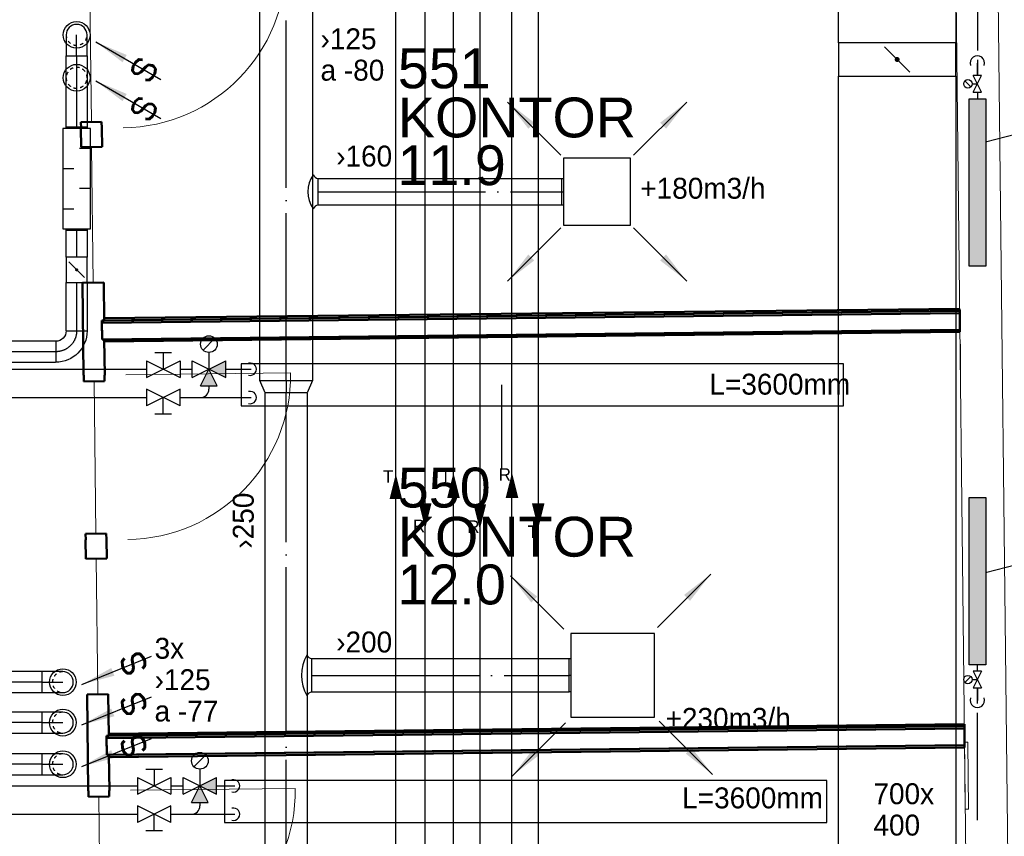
# Model space of a CAD drawing. Header units: millimetres. Extents: x 0 to 83248, y 0 to 52411.
# Tile 23 of 63: x 6727 to 12610, y 32665 to 37545. Entities that reach past the tile are written whole.
import ezdxf
from ezdxf.enums import TextEntityAlignment as Align

# ---------------------------------------------------------------- set-up
doc = ezdxf.new("R2010")
doc.units = ezdxf.units.MM
doc.header["$LTSCALE"] = 50
doc.header["$MEASUREMENT"] = 0
doc.header["$PDMODE"] = 1
for name, pattern in [('2V-CENT', [23, 20, -1.5, 0, -1.5]), ('V-GOMD', [0.8, 0.4, -0.4]), ('V-KU', [2, 1, 1]), ('V-V', [2, 1, 1])]:
    doc.linetypes.add(name, pattern=pattern)
doc.layers.get('0').update_dxf_attribs({"linetype": 'CONTINUOUS'})
for name, color, linetype in [('20605A200D001$0$832 Rominfo', 7, 'CONTINUOUS'), ('V060-', 3, 'CONTINUOUS'), ('V061-', 1, 'CONTINUOUS'), ('V070-', 3, 'CONTINUOUS'), ('V071-', 1, 'CONTINUOUS'), ('V100', 1, 'CONTINUOUS'), ('V100-', 6, 'CONTINUOUS'), ('V101', 3, 'CONTINUOUS'), ('V101-', 1, 'CONTINUOUS'), ('V110', 1, 'CONTINUOUS'), ('V110-', 6, 'CONTINUOUS'), ('V111', 3, 'CONTINUOUS'), ('V111-', 1, 'CONTINUOUS')]:
    doc.layers.add(name, color=color, linetype=linetype)
doc.layers.add('20605A200D001$0$A-DOOR', color=31, linetype='CONTINUOUS', lineweight=13)
doc.layers.add('20605A200D001$0$A-WALL', color=7, linetype='CONTINUOUS', lineweight=13)
doc.styles.add('20605A200D001$0$Arial', font='arial.ttf', dxfattribs={"height": 238.125})
doc.styles.add('FISO', font='fiso')
doc.styles.add('ISO', font='ISO')
doc.styles.add('SIMPLEX', font='SIMPLEX')

# ---------------------------------------------------------------- blocks, each defined once
blk = doc.blocks.new('CIRC_P', base_point=(16254, 22587))
blk.add_circle((16254, 22587), 0.5)
blk = doc.blocks.new('V420', base_point=(455, 404.5))
blk.add_line((455, 404.5), (464, 404.5))
blk.add_solid([(455, 404.5), (459, 405), (459, 404)])
blk = doc.blocks.new('V422', base_point=(16230, 22585))
blk.add_blockref('V420', (16230, 22585))
at = {"style": 'SIMPLEX'}
blk.add_text('s', height=4, rotation=90, dxfattribs=at).set_placement((16238, 22585), align=Align.CENTER)
blk = doc.blocks.new('C3A', base_point=(16246, 22590.5))
at = {"color": 0, "linetype": 'ByBlock'}
blk.add_line((16247, 22590.5), (16246, 22590.5), dxfattribs=at)
blk = doc.blocks.new('K3A', base_point=(16246, 22590.5))
at = {"color": 0, "linetype": 'ByBlock'}
for p, q in [((16246, 22591), (16247, 22591)), ((16247, 22591), (16247, 22590)), ((16247, 22590), (16246, 22590))]:
    blk.add_line(p, q, dxfattribs=at)
blk = doc.blocks.new('33A', base_point=(16246, 22590.5))
blk.add_point((16247, 22590.5))
at = {"color": 0, "linetype": 'ByBlock'}
blk.add_blockref('K3A', (16246, 22590.5), dxfattribs=at)
at = {"color": 1, "linetype": '2V-CENT'}
blk.add_blockref('C3A', (16246, 22590.5), dxfattribs=at)
at = {"style": 'SIMPLEX', "flags": 3}
blk.add_attdef('0', (16246, 22590.5), '', height=1, dxfattribs=at)
blk = doc.blocks.new('CBOJ90_NB', base_point=(86107.402, 31352.24))
at = {"color": 0, "linetype": 'ByBlock'}
blk.add_line((86106.402, 31352.24), (86107.402, 31352.24), dxfattribs=at)
blk = doc.blocks.new('LD_P')
for p, q in [((-0.5, 0.5), (-0.5, -0.5)), ((0.5, 0.5), (-0.5, 0.5)), ((0.5, -0.5), (0.5, 0.5)), ((-0.5, -0.5), (0.5, -0.5))]:
    blk.add_line(p, q)
at = {"color": 1}
for p, q in [((-0.3, 0.5), (-0.3, 0.1)), ((0.1, 0.5), (0.1, 0.1)), ((-0.1, -0.5), (-0.1, -0.1)), ((0.3, -0.5), (0.3, -0.1))]:
    blk.add_line(p, q, dxfattribs=at)
blk = doc.blocks.new('SPJALL', base_point=(16229, 22594))
at = {"color": 1}
blk.add_line((16228.625, 22593.625), (16229.375, 22594.375), dxfattribs=at)
at = {"color": 1, "const_width": 0.075}
blk.add_lwpolyline([(16229, 22594.0375, -1), (16229, 22593.9625, -1), (16229, 22594.0375, -1)], format="xyb", dxfattribs=at)
blk = doc.blocks.new('KSP_P', base_point=(16239.5, 22597.5))
at = {"color": 0, "linetype": 'ByBlock'}
for p, q in [((16240, 22598), (16239, 22598)), ((16239, 22598), (16239, 22597)), ((16240, 22597), (16240, 22598)), ((16239, 22597), (16240, 22597))]:
    blk.add_line(p, q, dxfattribs=at)
blk = doc.blocks.new('2SP_P', base_point=(16239.5, 22597.5))
for p in [(16239, 22597.5), (16240, 22597.5)]:
    blk.add_point(p)
at = {"color": 0, "linetype": 'ByBlock'}
blk.add_blockref('KSP_P', (16239.5, 22597.5), dxfattribs=at)
at = {"style": 'SIMPLEX', "flags": 3}
blk.add_attdef('0', (16239.5, 22597.5), '', height=1, dxfattribs=at)
blk = doc.blocks.new('CBOJ90_PB', base_point=(86107, 31352))
at = {"color": 0, "linetype": 'ByBlock'}
blk.add_arc((86106, 31353), 1, 270, 360, dxfattribs=at)
blk = doc.blocks.new('KBOJ90_PB', base_point=(86107, 31352))
at = {"color": 0, "linetype": 'ByBlock'}
for p, q in [((86106.5, 31353), (86107.5, 31353)), ((86106, 31352.5), (86106, 31351.5))]:
    blk.add_line(p, q, dxfattribs=at)
for radius in [1.5, 0.5]:
    blk.add_arc((86106, 31353), radius, 270, 360, dxfattribs=at)
blk = doc.blocks.new('3BOJ90_PB', base_point=(86107, 31352))
for p in [(86107, 31353), (86106, 31352)]:
    blk.add_point(p)
at = {"color": 1, "linetype": '2V-CENT'}
blk.add_blockref('CBOJ90_PB', (86107, 31352), dxfattribs=at)
at = {"color": 0, "linetype": 'ByBlock'}
blk.add_blockref('KBOJ90_PB', (86107, 31352), dxfattribs=at)
at = {"style": 'ISO', "flags": 3}
blk.add_attdef('0', (86107, 31352), '', height=1, dxfattribs=at)
blk = doc.blocks.new('CCDIMF_315X250X75', base_point=(3095.5, 30301.1))
at = {"color": 0, "linetype": 'ByBlock'}
blk.add_line((3058, 30301.1), (3133, 30301.1), dxfattribs=at)
blk = doc.blocks.new('KCDIMF_315X250X75', base_point=(3095.5, 30301.1))
at = {"color": 0, "linetype": 'ByBlock'}
for p, q in [((3058, 30143.6), (3058, 30458.6)), ((3058, 30458.6), (3133, 30426.1)), ((3133, 30426.1), (3133, 30176.1)), ((3133, 30176.1), (3058, 30143.6))]:
    blk.add_line(p, q, dxfattribs=at)
blk = doc.blocks.new('3CDIMF_315X250X75', base_point=(3095.5, 30301.1))
for p in [(3058, 30301.1), (3133, 30301.1)]:
    blk.add_point(p)
at = {"color": 0, "linetype": 'ByBlock'}
blk.add_blockref('KCDIMF_315X250X75', (3095.5, 30301.1), dxfattribs=at)
at = {"color": 1, "linetype": '2V-CENT'}
blk.add_blockref('CCDIMF_315X250X75', (3095.5, 30301.1), dxfattribs=at)
at = {"style": 'SIMPLEX', "flags": 3}
blk.add_attdef('0', (3095.5, 30301.1), '', height=1, dxfattribs=at)
blk = doc.blocks.new('RADN')
at = {"color": 0}
for p, q in [((-0.5, -1), (-0.5, 0)), ((-0.5, 0), (0.5, 0)), ((0.5, 0), (0.5, -1)), ((0.5, -1), (-0.5, -1))]:
    blk.add_line(p, q, dxfattribs=at)
blk = doc.blocks.new('V421', base_point=(455.5, 404.5))
at = {"rotation": 180}
blk.add_blockref('V420', (464.5, 404.5), dxfattribs=at)
blk = doc.blocks.new('TAK_P', base_point=(16247.5, 22586.5))
for p, q in [((16248, 22587), (16247, 22587)), ((16247, 22587), (16247, 22586)), ((16248, 22586), (16248, 22587)), ((16247, 22586), (16248, 22586))]:
    blk.add_line(p, q)
blk = doc.blocks.new('20605A200D001$0$VT- 944804 - VT--338666-P05')
at = {"layer": '20605A200D001$0$A-WALL'}
for p, q in [((27740.5, 39950.6), (27980.6, 18590.5)), ((28230.6, 18593.6), (27990.5, 39953.4)), ((27815.5, 33276.5), (27819, 32964.7)), ((27817.6, 33276.5), (27815.5, 33276.5)), ((27819, 32964.7), (27817.6, 33276.5)), ((27862.8, 30896.4), (27842.3, 30896.3)), ((27842.3, 30896.3), (27846.8, 30496.3)), ((27866.3, 30496.5), (27862.8, 30896.4)), ((27846.8, 30496.3), (27866.3, 30496.5))]:
    blk.add_line(p, q, dxfattribs=at)
blk = doc.blocks.new('20605A200D001$0$VT- 944804 - VT- 944804-338670-P05')
blk.add_blockref('20605A200D001$0$VT- 944804 - VT--338666-P05', (0, 0))
blk = doc.blocks.new('20605A200D001$0$IV01_24dB 957131 - IV01_24dB 2-339103-P05')
at = {"layer": '20605A200D001$0$A-WALL'}
for p, q in [((22614.4, 35513.3), (22624.7, 34603.4)), ((22626.3, 34453.4), (22635.5, 33643.4)), ((22642.1, 33053.6), (22652.3, 32143.7)), ((22654, 31993.7), (22663.1, 31183.7)), ((22670, 30570.9), (22680.2, 29661))]:
    blk.add_line(p, q, dxfattribs=at)
blk = doc.blocks.new('20605A200D001$0$IV01_24dB 957131 - IV01_24dB 957131-339100-P05')
at = {"layer": '20605A200D001$0$A-WALL', "lineweight": 50}
for p, q in [((22686.4, 34604.1), (22562.9, 34602.7)), ((22562.9, 34602.7), (22563.3, 34565.7)), ((22686.8, 34567.1), (22686.4, 34604.1)), ((22563.3, 34565.7), (22562.1, 34565.7)), ((22562.1, 34565.7), (22563.3, 34452.7)), ((22688.1, 34567.1), (22686.8, 34567.1)), ((22689.3, 34454.1), (22688.1, 34567.1)), ((22563.3, 34452.7), (22689.3, 34454.1)), ((22698.4, 33644.1), (22572.5, 33642.7)), ((22572.5, 33642.7), (22578.7, 33089.9)), ((22701, 33417.1), (22698.4, 33644.1)), ((22688, 33416.9), (22701, 33417.1)), ((22689.3, 33303.9), (22688, 33416.9)), ((22702.3, 33304.1), (22689.3, 33303.9)), ((22704.7, 33091.3), (22702.3, 33304.1)), ((22578.7, 33089.9), (22579.9, 33089.9)), ((22579.9, 33089.9), (22580.4, 33052.9)), ((22703.8, 33054.3), (22703.4, 33091.3)), ((22703.4, 33091.3), (22704.7, 33091.3)), ((22580.4, 33052.9), (22703.8, 33054.3)), ((22714, 32144.4), (22590.6, 32143)), ((22590.6, 32143), (22591, 32106)), ((22714.5, 32107.4), (22714, 32144.4)), ((22591, 32106), (22589.7, 32106)), ((22589.7, 32106), (22591, 31993)), ((22715.7, 32107.4), (22714.5, 32107.4)), ((22717, 31994.4), (22715.7, 32107.4)), ((22591, 31993), (22717, 31994.4)), ((22726.1, 31184.5), (22600.1, 31183)), ((22600.1, 31183), (22606.6, 30607.2)), ((22728.9, 30934.5), (22726.1, 31184.5)), ((22715.9, 30934.3), (22728.9, 30934.5)), ((22717.2, 30821.3), (22715.9, 30934.3)), ((22730.2, 30821.5), (22717.2, 30821.3)), ((22732.6, 30608.6), (22730.2, 30821.5)), ((22606.6, 30607.2), (22607.9, 30607.2)), ((22607.9, 30607.2), (22608.3, 30570.2)), ((22731.7, 30571.6), (22731.3, 30608.6)), ((22731.3, 30608.6), (22732.6, 30608.6)), ((22608.3, 30570.2), (22731.7, 30571.6))]:
    blk.add_line(p, q, dxfattribs=at)
blk.add_blockref('20605A200D001$0$IV01_24dB 957131 - IV01_24dB 2-339103-P05', (0, 0))
blk = doc.blocks.new('20605A200D001$0$IV02_37dB 962892 - IV02_37dB 962892-339376-P05')
at = {"layer": '20605A200D001$0$A-WALL', "lineweight": 50}
for p, q in [((27813.1, 33487.6), (22700.9, 33430.1)), ((27813.3, 33474.6), (27813.1, 33487.6)), ((27813.3, 33474.6), (22688, 33416.9)), ((27813.4, 33461.6), (22688.1, 33403.9)), ((22688.1, 33403.9), (27813.4, 33461.6)), ((22700.9, 33430.1), (22701, 33417.1)), ((22701, 33417.1), (27813.3, 33474.6)), ((27813.4, 33461.6), (27813.3, 33474.6)), ((27814.6, 33361.6), (27813.4, 33461.6)), ((22688, 33416.9), (22688.1, 33403.9)), ((22688.1, 33403.9), (22689.3, 33303.9)), ((22689.3, 33303.9), (27814.6, 33361.6)), ((27814.6, 33361.6), (22702.3, 33304.1)), ((27814.7, 33348.6), (27814.6, 33361.6)), ((22702.3, 33304.1), (22702.4, 33291.1)), ((22702.4, 33291.1), (27814.7, 33348.6))]:
    blk.add_line(p, q, dxfattribs=at)
blk = doc.blocks.new('20605A200D001$0$IV02_37dB 963331 - IV02_37dB 963331-339413-P05')
at = {"layer": '20605A200D001$0$A-WALL', "lineweight": 50}
for p, q in [((27841.2, 30991.9), (22715.9, 30934.3)), ((27841.3, 30978.9), (22716.1, 30921.3)), ((22716.1, 30921.3), (27841.3, 30978.9)), ((27841.1, 31004.9), (22728.8, 30947.5)), ((22728.8, 30947.5), (22728.9, 30934.5)), ((22728.9, 30934.5), (27841.2, 30991.9)), ((27841.2, 30991.9), (27841.1, 31004.9)), ((27841.3, 30978.9), (27841.2, 30991.9)), ((27842.5, 30879), (27841.3, 30978.9)), ((22715.9, 30934.3), (22716.1, 30921.3)), ((22716.1, 30921.3), (22717.2, 30821.3)), ((22717.2, 30821.3), (27842.5, 30879)), ((27842.5, 30879), (22730.2, 30821.5)), ((22730.3, 30808.5), (27842.6, 30866)), ((27842.6, 30866), (27842.5, 30879)), ((22730.2, 30821.5), (22730.3, 30808.5))]:
    blk.add_line(p, q, dxfattribs=at)
blk = doc.blocks.new('20605A200D001$0$DOOR 193 - DOOR 193-410637-P05')
at = {"layer": '20605A200D001$0$A-DOOR'}
blk.add_line((22804, 35552.5), (23787.9, 35563.5), dxfattribs=at)
blk.add_arc((22804, 35552.5), 984, 270.64423, 0.64423, dxfattribs=at)
blk = doc.blocks.new('20605A200D001$0$DOOR 194 - DOOR 194-410674-P05')
at = {"layer": '20605A200D001$0$A-DOOR'}
blk.add_line((22831.7, 33092.8), (23815.6, 33103.8), dxfattribs=at)
blk.add_arc((22831.7, 33092.8), 984, 270.64423, 0.64423, dxfattribs=at)
blk = doc.blocks.new('20605A200D001$0$DOOR 195 - DOOR 195-410711-P05')
at = {"layer": '20605A200D001$0$A-DOOR'}
blk.add_line((22859.6, 30610.1), (23843.5, 30621.1), dxfattribs=at)
blk.add_arc((22859.6, 30610.1), 984, 270.64423, 0.64423, dxfattribs=at)
blk = doc.blocks.new('20605A200D001')
at = {"layer": '20605A200D001$0$A-DOOR'}
for name in ['20605A200D001$0$DOOR 193 - DOOR 193-410637-P05', '20605A200D001$0$DOOR 194 - DOOR 194-410674-P05', '20605A200D001$0$DOOR 195 - DOOR 195-410711-P05']:
    blk.add_blockref(name, (0, 0), dxfattribs=at)
at = {"layer": '20605A200D001$0$A-WALL'}
for name in ['20605A200D001$0$VT- 944804 - VT- 944804-338670-P05', '20605A200D001$0$IV01_24dB 957131 - IV01_24dB 957131-339100-P05', '20605A200D001$0$IV02_37dB 962892 - IV02_37dB 962892-339376-P05', '20605A200D001$0$IV02_37dB 963331 - IV02_37dB 963331-339413-P05']:
    blk.add_blockref(name, (0, 0), dxfattribs=at)
at = {"layer": '20605A200D001$0$832 Rominfo', "color": 7, "style": '20605A200D001$0$Arial'}
for s, p in [('551', (24456, 34804.8)), ('KONTOR', (24456.3, 34511.2)), ('11.9', (24454, 34225.8)), ('550', (24456, 32299.5)), ('KONTOR', (24456.3, 32005.9)), ('12.0', (24454, 31720.5))]:
    blk.add_text(s, height=238.12, dxfattribs=at).set_placement(p)

msp = doc.modelspace()

# ---------------------------------------------------------------- linework, layer by layer
at = {"layer": 'V060-', "linetype": 'Continuous'}
for p, q in [((8161.95, 35389.51), (8161.95, 38781.29)), ((8476.95, 38781.29), (8476.95, 35389.51)), ((11620.14, 37407.46, 480.52), (11620.14, 38074.36, 480.52)), ((12320.14, 38074.36, 480.52), (12320.14, 37407.46, 480.52)), ((7004.84, 36905.54), (7004.84, 37329.47)), ((7129.84, 37329.47), (7129.84, 36905.54)), ((11620.14, 29620.29, 480.52), (11620.14, 37207.46, 480.52)), ((12320.14, 37207.46, 480.52), (12320.14, 29620.29, 480.52)), ((8509.79, 36596.87), (9966, 36596.87)), ((9966, 36436.87), (8509.79, 36436.87)), ((7004.84, 36125.5), (7004.84, 36285.54)), ((7129.84, 36285.54), (7129.84, 36125.5)), ((7004.84, 35685.93), (7004.84, 35975.5)), ((7129.84, 35975.5), (7129.84, 35685.93)), ((6941.79, 35623.71), (5603.85, 35623.71)), ((5603.85, 35498.71), (6941.79, 35498.71)), ((8194, 29822.69), (8194, 35314)), ((8444, 35314), (8444, 29822.69)), ((8472.18, 33727.16), (10010, 33727.16)), ((6860.15, 33649.12), (5917.75, 33649.12)), ((5917.75, 33524.12), (6860.15, 33524.12)), ((10010, 33527.16), (8472.18, 33527.16)), ((6860.15, 33407.04), (5917.75, 33407.04)), ((5917.75, 33282.04), (6860.15, 33282.04)), ((6860.15, 33158.25), (5917.75, 33158.25)), ((5917.75, 33033.25), (6860.15, 33033.25))]:
    msp.add_line(p, q, dxfattribs=at)
at = {"layer": 'V060-', "color": 1, "linetype": '2V-CENT'}
for p, q in [((8319.45, 35389.51), (8319.45, 38781.29)), ((7067.34, 37329.47), (7067.34, 36905.54)), ((8509.79, 36516.87), (9966, 36516.87)), ((7067.34, 36285.54), (7067.34, 36125.5)), ((7067.34, 35975.5), (7067.34, 35685.93)), ((6941.79, 35561.21), (5603.85, 35561.21)), ((8319, 29822.69), (8319, 35314)), ((8472.18, 33627.16), (10010, 33627.16)), ((6860.15, 33586.62), (5917.75, 33586.62)), ((6860.15, 33344.54), (5917.75, 33344.54)), ((6860.15, 33095.75), (5917.75, 33095.75))]:
    msp.add_line(p, q, dxfattribs=at)
at = {"layer": 'V060-', "linetype": 'ByBlock'}
for p, q in [((7004.84, 37454.38), (7004.84, 37329.38)), ((7129.84, 37329.38), (7129.84, 37454.38)), ((7004.84, 37329.38), (7129.84, 37329.38)), ((6860.05, 33649.12), (6860.05, 33524.12)), ((6985.05, 33649.12), (6860.05, 33649.12)), ((6860.05, 33524.12), (6985.05, 33524.12)), ((6860.05, 33407.04), (6860.05, 33282.04)), ((6985.05, 33407.04), (6860.05, 33407.04)), ((6860.05, 33282.04), (6985.05, 33282.04)), ((6985.05, 33158.25), (6860.05, 33158.25)), ((6860.05, 33158.25), (6860.05, 33033.25)), ((6860.05, 33033.25), (6985.05, 33033.25))]:
    msp.add_line(p, q, dxfattribs=at)
at = {"layer": 'V060-'}
for p, q in [((8509.79, 36436.87), (8509.79, 36596.87)), ((8472.18, 33527.16), (8472.18, 33727.16))]:
    msp.add_line(p, q, dxfattribs=at)
at = {"layer": 'V060-', "linetype": 'ByBlock'}
for centre, start, end in [((7067.34, 37454.38), 359.99993, 539.99993), ((6985.05, 33586.62), 269.99993, 449.99993), ((6985.05, 33344.54), 269.99993, 449.99993), ((6985.05, 33095.75), 269.99993, 449.99993)]:
    msp.add_arc(centre, 62.5, start, end, dxfattribs=at)
at = {"layer": 'V060-', "linetype": 'V-GOMD'}
for centre, start, end in [((7067.34, 37454.38), 179.99993, 359.99993), ((7067.34, 37198.08), 359.99993, 539.99993), ((7067.34, 37198.08), 179.99993, 359.99993), ((6985.05, 33586.62), 89.99993, 269.99993), ((6985.05, 33344.54), 89.99993, 269.99993), ((6985.05, 33095.75), 89.99993, 269.99993)]:
    msp.add_arc(centre, 62.5, start, end, dxfattribs=at)
at = {"layer": 'V060-'}
for centre, radius, start, end in [((8622.1, 36516.87), 173.28, 144.286899, 215.713101), ((8513.4, 36631.33), 34.65, 202.598477, 264.021954), ((8513.4, 36402.4), 34.65, 95.978046, 157.401523), ((8652.71, 33627.16), 241.5, 149.890831, 210.109169), ((8475.79, 33761.62), 34.65, 202.598477, 264.021954), ((8475.79, 33492.7), 34.65, 95.978046, 157.401523)]:
    msp.add_arc(centre, radius, start, end, dxfattribs=at)
at = {"layer": 'V100'}
for points in [[(12399.82, 36072.76), (12499.82, 36072.76), (12399.82, 37072.76), (12499.82, 37072.76)], [(12499.82, 34690.69), (12399.82, 34690.69), (12499.82, 33690.69), (12399.82, 33690.69)]]:
    msp.add_trace(points, dxfattribs=at)
at = {"layer": 'V100-', "linetype": 'V-KU'}
for p, q in [((9319.03, 22154.99), (9319.03, 41218.1)), ((9475.86, 41218.1), (9475.86, 22307.82))]:
    msp.add_line(p, q, dxfattribs=at)
at = {"layer": 'V100-', "linetype": 'V-V'}
for p, q in [((12449.82, 38234.45), (12449.82, 37360.69)), ((12449.82, 37305.59), (12449.82, 37211.8)), ((12449.82, 37211.8), (12449.82, 37285.68)), ((12449.82, 37111.8), (12449.82, 37072.76)), ((12449.82, 37111.8), (12449.82, 37094.03)), ((12449.82, 33651.65), (12449.82, 33690.69)), ((12449.82, 33651.65), (12449.82, 33669.42)), ((12449.82, 33551.65), (12449.82, 33477.77)), ((12449.82, 33457.86), (12449.82, 33551.65)), ((12449.82, 32761.43), (12449.82, 33402.77))]:
    msp.add_line(p, q, dxfattribs=at)
at = {"layer": 'V100-', "color": 1}
for p, q in [((12474.82, 37211.8), (12424.82, 37211.8)), ((12474.82, 37111.8), (12424.82, 37211.8)), ((12424.82, 37111.8), (12474.82, 37211.8)), ((12410.64, 37144.12), (12375.28, 37179.48)), ((12417.96, 37161.8), (12449.82, 37161.8)), ((12424.82, 37111.8), (12474.82, 37111.8)), ((12410.64, 33619.33), (12375.28, 33583.97)), ((12417.96, 33601.65), (12449.82, 33601.65)), ((12474.82, 33651.65), (12424.82, 33551.65)), ((12424.82, 33651.65), (12474.82, 33551.65)), ((12474.82, 33651.65), (12424.82, 33651.65)), ((12424.82, 33551.65), (12474.82, 33551.65))]:
    msp.add_line(p, q, dxfattribs=at)
at = {"layer": 'V100-'}
for points in [[(9319.01, 34837.85, 0, 75, 0), (9319.01, 34687.85, 75, 75, 0)], [(9668.69, 34837.85, 0, 75, 0), (9668.69, 34687.85, 75, 75, 0)], [(9476.2, 34498.57, 0, 75, 0), (9476.2, 34648.57, 75, 75, 0)]]:
    msp.add_lwpolyline(points, format="xyseb", dxfattribs=at)
at = {"layer": 'V100-', "color": 1}
for centre in [(12392.96, 37161.8), (12392.96, 33601.65)]:
    msp.add_circle(centre, 25, dxfattribs=at)
for centre, start, end in [((12449.82, 37285.68), 340.857232, 559.142768), ((12449.82, 33477.77), 160.857232, 379.142768)]:
    msp.add_arc(centre, 43.12, start, end, dxfattribs=at)
at = {"layer": 'V101', "color": 1}
for p, q in [((12498.92, 36816.2), (13697.07, 37125.35)), ((12498.92, 34241.67), (13697.07, 34550.83))]:
    msp.add_line(p, q, dxfattribs=at)
at = {"layer": 'V110', "color": 1}
for p, q in [((7768.49, 33081.31), (7839.2, 33152.02)), ((7480.97, 33066.67), (7580.97, 33066.67)), ((7530.97, 33066.67), (7530.97, 32966.67)), ((7803.84, 33066.67), (7803.84, 32966.67)), ((7430.97, 33016.67), (7430.97, 32916.67)), ((7430.97, 33016.67), (7630.97, 32916.67)), ((7430.97, 32916.67), (7630.97, 33016.67)), ((7630.97, 33016.67), (7630.97, 32916.67)), ((7703.84, 32916.67), (7703.84, 33016.67)), ((7703.84, 33016.67), (7903.84, 32916.67)), ((7703.84, 32916.67), (7903.84, 33016.67)), ((7903.84, 32916.67), (7903.84, 33016.67)), ((7753.84, 32866.67), (7803.84, 32966.67)), ((7853.84, 32866.67), (7803.84, 32966.67)), ((7430.97, 32847.37), (7430.97, 32747.37)), ((7630.97, 32747.37), (7430.97, 32847.37)), ((7630.97, 32847.37), (7430.97, 32747.37)), ((7630.97, 32747.37), (7630.97, 32847.37)), ((7753.84, 32866.67), (7853.84, 32866.67)), ((7530.97, 32697.37), (7530.97, 32797.37)), ((7580.97, 32697.37), (7480.97, 32697.37))]:
    msp.add_line(p, q, dxfattribs=at)
at = {"layer": 'V110'}
for points in [[(8050, 35238.58), (11650.03, 35238.58), (11650.03, 35488.58), (8050, 35488.58)], [(7950, 32748.6), (11550, 32748.6), (11550, 32998.6), (7950, 32998.6)]]:
    msp.add_lwpolyline(points, close=True, dxfattribs=at)
at = {"layer": 'V110', "color": 1}
msp.add_circle((7803.84, 33116.67), 50, dxfattribs=at)
at = {"layer": 'V110'}
for points in [[(7903.84, 32916.67), (7903.84, 33016.67), (7803.84, 32966.67)], [(7753.84, 32866.67), (7853.84, 32866.67), (7803.84, 32966.67)]]:
    msp.add_solid(points, dxfattribs=at)
at = {"layer": 'V110-', "linetype": 'V-V'}
for p, q in [((8974, 21839.15), (8974, 41210.26)), ((9150.17, 21992.43), (9150.17, 41210.26)), ((7857.88, 35356.65), (7857.88, 35337.35)), ((7803.84, 32866.67), (7803.84, 32847.37))]:
    msp.add_line(p, q, dxfattribs=at)
at = {"layer": 'V110-', "linetype": 'V-KU'}
for p, q in [((9668.71, 22463.53), (9668.71, 41203.76)), ((9825.54, 41203.76), (9825.54, 22616.36)), ((6509.38, 35456.65), (7213.66, 35456.65)), ((7213.66, 35456.65), (7485, 35456.65)), ((7685, 35456.65), (7757.88, 35456.65)), ((7957.88, 35456.65), (8109.64, 35456.65)), ((6465.63, 35287.35), (7439.32, 35287.35)), ((7439.32, 35287.35), (7485, 35287.35)), ((7685, 35287.35), (8109.64, 35287.35)), ((6528.62, 32966.67), (7430.97, 32966.67)), ((7630.97, 32966.67), (7703.84, 32966.67)), ((7903.84, 32966.67), (8013.05, 32966.67)), ((6493.05, 32797.37), (7430.97, 32797.37)), ((7630.97, 32797.37), (8013.05, 32797.37))]:
    msp.add_line(p, q, dxfattribs=at)
at = {"layer": 'V110-', "color": 1}
for p, q in [((7822.53, 35571.29), (7893.24, 35642)), ((7535, 35556.65), (7635, 35556.65)), ((7585, 35556.65), (7585, 35456.65)), ((7857.88, 35556.65), (7857.88, 35456.65)), ((7485, 35506.65), (7485, 35406.65)), ((7485, 35506.65), (7685, 35406.65)), ((7485, 35406.65), (7685, 35506.65)), ((7685, 35506.65), (7685, 35406.65)), ((7757.88, 35406.65), (7757.88, 35506.65)), ((7757.88, 35506.65), (7957.88, 35406.65)), ((7757.88, 35406.65), (7957.88, 35506.65)), ((7957.88, 35406.65), (7957.88, 35506.65)), ((7807.88, 35356.65), (7857.88, 35456.65)), ((7907.88, 35356.65), (7857.88, 35456.65)), ((7485, 35337.35), (7485, 35237.35)), ((7685, 35237.35), (7485, 35337.35)), ((7685, 35337.35), (7485, 35237.35)), ((7685, 35237.35), (7685, 35337.35)), ((7807.88, 35356.65), (7907.88, 35356.65)), ((7585, 35187.35), (7585, 35287.35)), ((7635, 35187.35), (7535, 35187.35))]:
    msp.add_line(p, q, dxfattribs=at)
at = {"layer": 'V110-'}
msp.add_line((9608.04, 34863.58), (9608.04, 35363.58), dxfattribs=at)
for points in [[(8974.49, 34830.16, 0, 75, 0), (8974.49, 34680.16, 75, 75, 0)], [(9150.1, 34504.96, 0, 75, 0), (9150.1, 34654.96, 75, 75, 0)], [(9825.47, 34504.96, 0, 75, 0), (9825.47, 34654.96, 75, 75, 0)]]:
    msp.add_lwpolyline(points, format="xyseb", dxfattribs=at)
at = {"layer": 'V110-', "color": 1}
msp.add_circle((7857.88, 35606.65), 50, dxfattribs=at)
for centre in [(8104.9, 35456.65), (8104.9, 35287.35), (8004.86, 32966.67), (8004.86, 32797.37)]:
    msp.add_arc(centre, 36.9, 254.604207, 465.395793, dxfattribs=at)
at = {"layer": 'V110-', "linetype": 'V-V'}
for centre in [(7807.88, 35337.35), (7753.84, 32847.37)]:
    msp.add_arc(centre, 50, 270, 360, dxfattribs=at)
at = {"layer": 'V110-'}
for points in [[(7957.88, 35406.65), (7957.88, 35506.65), (7857.88, 35456.65)], [(7807.88, 35356.65), (7907.88, 35356.65), (7857.88, 35456.65)]]:
    msp.add_solid(points, dxfattribs=at)

# ---------------------------------------------------------------- block references
at = {"layer": 'V060-'}
msp.add_blockref('20605A200D001', (-15469.5, 2330.58), dxfattribs=at)
at = {"layer": 'V060-', "color": 1, "linetype": '2V-CENT', "xscale": 125.000000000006, "yscale": 125.000000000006, "zscale": 125.000000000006, "rotation": 90}
msp.add_blockref('CBOJ90_NB', (7067.34, 37454.38), dxfattribs=at)
at = {"layer": 'V060-', "linetype": 'Continuous'}
for name, p, xscale, yscale, zscale, rotation in [('2SP_P', (11970.14, 37307.46, 480.52), 200, 700, 200, 90), ('33A', (7067.34, 36895.54), 10, 125.000000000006, 10, 90), ('33A', (7067.34, 36295.54), 10, 125.000000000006, 10, 270), ('2SP_P', (7067.34, 36050.5), 150, 125.000000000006, 150, 270.0000000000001), ('3BOJ90_PB', (7067.34, 35560.93), -125, 125, 125, 90)]:
    msp.add_blockref(name, p, dxfattribs=dict(at, xscale=xscale, yscale=yscale, zscale=zscale, rotation=rotation))
at = {"layer": 'V060-'}
for name, p, xscale, yscale, zscale, rotation in [('SPJALL', (11970.14, 37307.46, 480.52), 200, 200, 200, 90), ('LD_P', (7067.34, 36595.54), 600, 165, 600, 270), ('SPJALL', (7067.34, 36050.5), 125.000000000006, 125.000000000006, 125.000000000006, 270.0000000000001)]:
    msp.add_blockref(name, p, dxfattribs=dict(at, xscale=xscale, yscale=yscale, zscale=zscale, rotation=rotation))
at = {"layer": 'V060-', "linetype": 'Continuous', "rotation": 270}
msp.add_blockref('3CDIMF_315X250X75', (8319, 35352), dxfattribs=at)
at = {"layer": 'V060-', "color": 1, "linetype": '2V-CENT', "xscale": 125.000000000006, "yscale": 125.000000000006, "zscale": 125.000000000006}
for p in [(6985.05, 33586.62), (6985.05, 33344.54), (6985.05, 33095.75)]:
    msp.add_blockref('CBOJ90_NB', p, dxfattribs=at)
at = {"layer": 'V070-', "xscale": 160, "yscale": 160, "zscale": 160}
for p in [(7067.34, 37454.38), (7067.34, 37198.08)]:
    msp.add_blockref('CIRC_P', p, dxfattribs=at)
at = {"layer": 'V070-'}
for name, p, xscale, yscale, zscale, rotation in [('V422', (7181.08, 37412.5), 50, 50, 50, 329.9999999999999), ('V422', (7181.08, 37179.79), 50, 50, 50, 329.9999999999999), ('V421', (9961.06, 36734.93), 50, 50, 50, 135), ('V421', (10394.76, 36734.82), 50, 50, 50, 45), ('TAK_P', (10176.74, 36516.96), 400, 400, 400, 180), ('V421', (9960.95, 36301.23), 50, 50, 50, 225), ('V421', (10394.65, 36301.12), 50, 50, 50, 315), ('V421', (10538.15, 33913.49), 50, 50, 50, 45), ('V421', (9978.2, 33903.63), 50, 50, 50, 135), ('TAK_P', (10270.71, 33627.85), 500, 500, 500, 180), ('V422', (7098.18, 33573.09), 50, 50, 50, 21.97958491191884), ('CIRC_P', (6985.05, 33586.62), 160, 160, 160, 270), ('V422', (7098.18, 33331.02), 50, 50, 50, 21.97958491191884), ('CIRC_P', (6985.05, 33344.54), 160, 160, 160, 270), ('V421', (9988.06, 33343.68), 50, 50, 50, 225), ('V421', (10548.01, 33353.54), 50, 50, 50, 315), ('V422', (7098.18, 33082.22), 50, 50, 50, 21.97958491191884), ('CIRC_P', (6985.05, 33095.75), 160, 160, 160, 270)]:
    msp.add_blockref(name, p, dxfattribs=dict(at, xscale=xscale, yscale=yscale, zscale=zscale, rotation=rotation))
at = {"layer": 'V070-', "linetype": 'Continuous', "xscale": 10, "zscale": 10, "rotation": 180}
for p, yscale in [((9976.74, 36516.96), 160), ((10020.71, 33627.85), 200)]:
    msp.add_blockref('33A', p, dxfattribs=dict(at, yscale=yscale))
at = {"layer": 'V100', "xscale": 1000, "yscale": 100, "zscale": 1000}
for p, rotation in [((12399.82, 36572.76), 90), ((12499.82, 34190.69), 270)]:
    msp.add_blockref('RADN', p, dxfattribs=dict(at, rotation=rotation))

# ---------------------------------------------------------------- texts
at = {"layer": 'V061-', "color": 1, "style": 'FISO'}
for s, p in [('›160', (8618.18, 36667.55)), ('›200', (8618.18, 33763.76)), ('700x', (11828.53, 32857.19)), ('400', (11828.53, 32669.69))]:
    msp.add_text(s, height=125, dxfattribs=at).set_placement(p)
msp.add_text('›250', height=125, rotation=90, dxfattribs=at).set_placement((8125.54, 34384.31))
at = {"layer": 'V071-', "color": 1, "style": 'FISO'}
for s, p in [('›125', (8524.73, 37368.47)), ('a -80', (8524.73, 37180.97)), ('+180m3/h', (10435.35, 36475.35)), ('3x', (7533.14, 33726.18)), ('›125', (7533.14, 33538.68)), ('a -77', (7533.14, 33351.18)), ('+230m3/h', (10586.59, 33307.46))]:
    msp.add_text(s, height=125, dxfattribs=at).set_placement(p)
at = {"layer": 'V101-', "color": 1, "style": 'FISO'}
for s, p in [('T', (9241.75, 34782.7)), ('R', (9589.76, 34789.57)), ('R', (9402.11, 34477.83)), ('T', (9761.69, 34447.69))]:
    msp.add_text(s, height=75, dxfattribs=at).set_placement(p)
at = {"layer": 'V111', "color": 1, "style": 'FISO'}
for p in [(10848.26, 35304.62), (10685.73, 32832.31)]:
    msp.add_text('L=3600mm', height=125, dxfattribs=at).set_placement(p)
at = {"layer": 'V111-', "color": 1, "style": 'FISO'}
for s, p in [('T', (8898.06, 34778.12)), ('R', (9076.78, 34482.41))]:
    msp.add_text(s, height=75, dxfattribs=at).set_placement(p)

doc.saveas('drawing.dxf')
